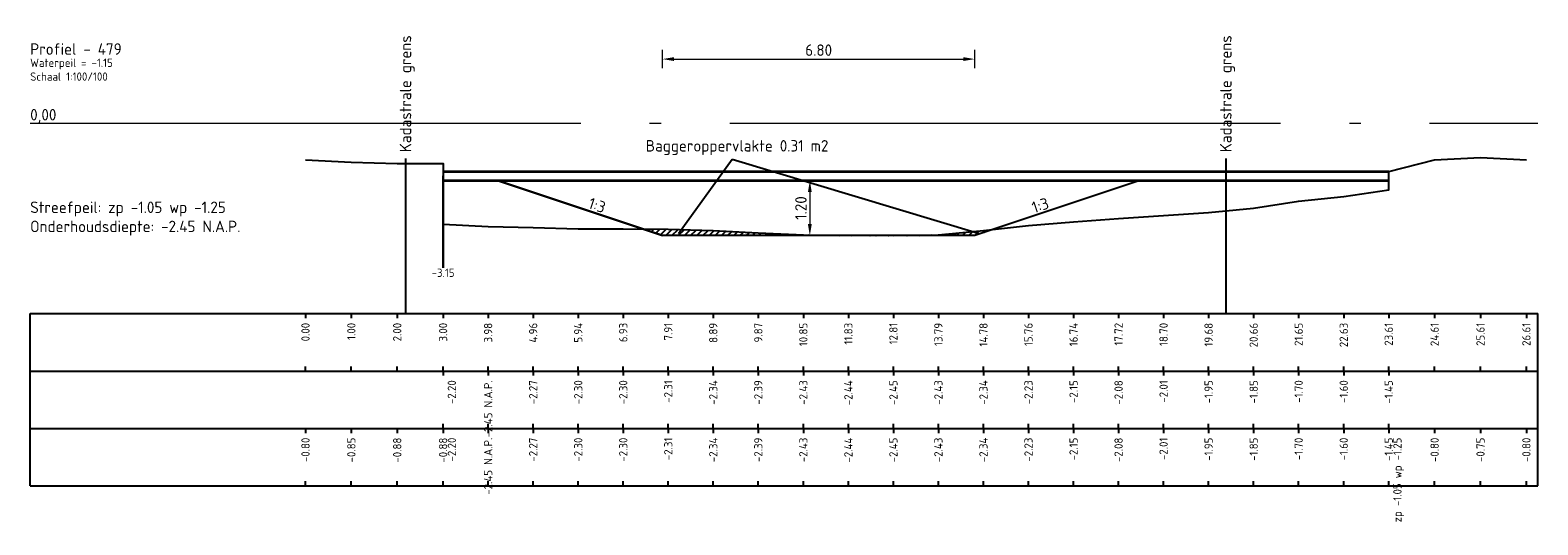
# Model space of a CAD drawing. Header units: metres. Extents: x 163463 to 198797, y 577287 to 592106.
# Tile 28 of 63: x 198475 to 198508, y 581590 to 581600. Entities that reach past the tile are written whole.
import ezdxf
from ezdxf.enums import TextEntityAlignment as Align

# ---------------------------------------------------------------- set-up
doc = ezdxf.new("R2010")
doc.units = ezdxf.units.M
doc.linetypes.add('AL-NAP_LIJN', pattern=[15.25, 12, -1.5, 0.25, -1.5])
for name, color, linetype in [('Afstandsbalk', 7, 'Continuous'), ('baggerarcering', 1, 'Continuous'), ('baggeroppervlak', 7, 'Continuous'), ('HardePeiling', 3, 'Continuous'), ('Kadastralegrens', 7, 'Continuous'), ('Legger', 2, 'Continuous'), ('Oever', 62, 'Continuous'), ('OppervlakBoven', 7, 'Continuous'), ('Teksten', 7, 'Continuous'), ('ZachtePeiling', 1, 'Continuous')]:
    doc.layers.add(name, color=color, linetype=linetype)
for name, color, linetype, lineweight in [('beschoeiing', 36, 'Continuous', 30), ('N-WA-WH-GRONDWATERLIJN-G', 150, 'AL-GRONDWATERLIJN', 35), ('X-XX-AL-NAP-G', 7, 'AL-NAP_LIJN', 18)]:
    doc.layers.add(name, color=color, linetype=linetype, lineweight=lineweight)
doc.styles.add('NLCS-ISO', font='NLCS-ISO.ttf')
doc.styles.add('NLCS-ISO-M100-T25', font='NLCS-ISO.ttf', dxfattribs={"height": 0.25})
doc.linetypes.add('AL-GRONDWATERLIJN', pattern='A,6,[32,NLCS.SHX,S=1,R=0,X=0,Y=0],6', length=12)
doc.dimstyles.new('NLCS-M100-T25-PIJL_l3_h1', dxfattribs={"dimscale": 0.1, "dimtxt": 0.25, "dimasz": 2.5, "dimexe": 2, "dimexo": 2, "dimgap": 0.7, "dimtad": 1, "dimzin": 0, "dimdsep": 46, "dimtxsty": 'NLCS-ISO-M100-T25', "dimcen": 2.5, "dimdle": 2, "dimclrd": 256, "dimclre": 256, "dimclrt": 256, "dimadec": 1, "dimazin": 0, "dimtfac": 1, "dimtofl": 0, "dimtmove": 1, "dimatfit": 0, "dimfxl": 2, "dimfxlon": 1, "dimtfill": 1, "dimtfillclr": 256, "dimtolj": 1, "dimtzin": 0, "dimlwd": 18, "dimlwe": 18, "dimarcsym": 0})
pattern_1 = [(45, (198480.875565, 581493.37979), (-0.06735192, 0.06735192), [])]

# ---------------------------------------------------------------- blocks, each defined once
blk = doc.blocks.new('*D576')
at = {"lineweight": 18, "transparency": 16777216}
for p, q in [((198491.868, 581597.13), (198491.668, 581597.13)), ((198491.868, 581596.88), (198491.868, 581596.18)), ((198491.868, 581595.93), (198491.668, 581595.93))]:
    blk.add_line(p, q, dxfattribs=at)
at = {"transparency": 16777216}
for points in [[(198491.826, 581596.88), (198491.909, 581596.88), (198491.868, 581597.13)], [(198491.826, 581596.18), (198491.909, 581596.18), (198491.868, 581595.93)]]:
    blk.add_solid(points, dxfattribs=at)
at = {"layer": 'Defpoints', "color": 0, "transparency": 16777216}
for p in [(198491.868, 581597.13), (198491.868, 581595.93), (198491.868, 581595.93)]:
    blk.add_point(p, dxfattribs=at)
at = {"transparency": 16777216, "insert": (198491.673, 581596.53), "char_height": 0.25, "attachment_point": 5, "rotation": 90, "style": 'NLCS-ISO-M100-T25', "bg_fill": 3, "box_fill_scale": 1.1, "bg_fill_color": 256, "bg_fill_true_color": 13158600, "bg_fill_transparency": 0}
blk.add_mtext('\\A1;1.20', dxfattribs=at)
blk = doc.blocks.new('*D614')
at = {"lineweight": 18, "transparency": 16777216}
for p, q in [((198488.66, 581599.575), (198488.66, 581599.975)), ((198495.46, 581599.575), (198495.46, 581599.975)), ((198488.91, 581599.775), (198495.21, 581599.775))]:
    blk.add_line(p, q, dxfattribs=at)
at = {"transparency": 16777216}
for points in [[(198488.91, 581599.817), (198488.91, 581599.733), (198488.66, 581599.775)], [(198495.21, 581599.817), (198495.21, 581599.733), (198495.46, 581599.775)]]:
    blk.add_solid(points, dxfattribs=at)
at = {"layer": 'Defpoints', "color": 0, "transparency": 16777216}
for p in [(198495.46, 581599.775), (198488.66, 581595.93), (198495.46, 581595.93)]:
    blk.add_point(p, dxfattribs=at)
at = {"transparency": 16777216, "insert": (198492.06, 581599.97), "char_height": 0.25, "attachment_point": 5, "style": 'NLCS-ISO-M100-T25', "bg_fill": 3, "box_fill_scale": 1.1, "bg_fill_color": 256, "bg_fill_true_color": 13158600, "bg_fill_transparency": 0}
blk.add_mtext('\\A1;6.80', dxfattribs=at)

msp = doc.modelspace()

# ---------------------------------------------------------------- hatches: boundary and pattern name
at = {"layer": 'baggerarcering'}
h = msp.add_hatch(dxfattribs=at)
h.set_pattern_fill('ANSI31', color=256, scale=0.03, style=0)
h.set_pattern_definition(pattern_1)
h.paths.add_polyline_path([(198488.223, 581596.075), (198488.66, 581595.93), (198493.689, 581595.93), (198491.726, 581595.95), (198490.745, 581595.99), (198489.763, 581596.04), (198488.782, 581596.07)])
h = msp.add_hatch(dxfattribs=at)
h.set_pattern_fill('ANSI31', color=256, scale=0.03, style=0)
h.set_pattern_definition(pattern_1)
h.paths.add_polyline_path([(198495.46, 581595.93), (198495.861, 581596.063), (198495.652, 581596.04), (198494.67, 581595.95), (198493.689, 581595.93)])

# ---------------------------------------------------------------- linework, layer by layer
at = {"layer": 'Afstandsbalk'}
for p, q in [((198474.876, 581594.23), (198507.734, 581594.23)), ((198474.876, 581590.48), (198474.876, 581594.23)), ((198480.876, 581594.23), (198480.876, 581594.13)), ((198481.875, 581594.23), (198481.875, 581594.13)), ((198482.875, 581594.23), (198482.875, 581594.13)), ((198483.875, 581594.23), (198483.875, 581594.13)), ((198484.857, 581594.23), (198484.857, 581594.13)), ((198485.838, 581594.23), (198485.838, 581594.13)), ((198486.82, 581594.23), (198486.82, 581594.13)), ((198487.801, 581594.23), (198487.801, 581594.13)), ((198488.782, 581594.23), (198488.782, 581594.13)), ((198489.763, 581594.23), (198489.763, 581594.13)), ((198490.745, 581594.23), (198490.745, 581594.13)), ((198491.726, 581594.23), (198491.726, 581594.13)), ((198492.708, 581594.23), (198492.708, 581594.13)), ((198493.689, 581594.23), (198493.689, 581594.13)), ((198494.67, 581594.23), (198494.67, 581594.13)), ((198495.652, 581594.23), (198495.652, 581594.13)), ((198496.633, 581594.23), (198496.633, 581594.13)), ((198497.615, 581594.23), (198497.615, 581594.13)), ((198498.596, 581594.23), (198498.596, 581594.13)), ((198499.577, 581594.23), (198499.577, 581594.13)), ((198500.558, 581594.23), (198500.558, 581594.13)), ((198501.54, 581594.23), (198501.54, 581594.13)), ((198502.521, 581594.23), (198502.521, 581594.13)), ((198503.503, 581594.23), (198503.503, 581594.13)), ((198504.484, 581594.23), (198504.484, 581594.13)), ((198505.484, 581594.23), (198505.484, 581594.13)), ((198506.484, 581594.23), (198506.484, 581594.13)), ((198507.484, 581594.23), (198507.484, 581594.13)), ((198507.734, 581590.48), (198507.734, 581594.23)), ((198474.876, 581592.98), (198507.734, 581592.98)), ((198480.876, 581592.98), (198480.876, 581593.08)), ((198481.875, 581592.98), (198481.875, 581593.08)), ((198482.875, 581592.98), (198482.875, 581593.08)), ((198483.875, 581592.98), (198483.875, 581593.08)), ((198483.875, 581592.98), (198483.875, 581592.88)), ((198484.857, 581592.98), (198484.857, 581593.08)), ((198484.857, 581592.98), (198484.857, 581592.88)), ((198485.838, 581592.98), (198485.838, 581593.08)), ((198485.838, 581592.98), (198485.838, 581592.88)), ((198486.82, 581592.98), (198486.82, 581593.08)), ((198486.82, 581592.98), (198486.82, 581592.88)), ((198487.801, 581592.98), (198487.801, 581593.08)), ((198487.801, 581592.98), (198487.801, 581592.88)), ((198488.782, 581592.98), (198488.782, 581593.08)), ((198488.782, 581592.98), (198488.782, 581592.88)), ((198489.763, 581592.98), (198489.763, 581593.08)), ((198489.763, 581592.98), (198489.763, 581592.88)), ((198490.745, 581592.98), (198490.745, 581593.08)), ((198490.745, 581592.98), (198490.745, 581592.88)), ((198491.726, 581592.98), (198491.726, 581593.08)), ((198491.726, 581592.98), (198491.726, 581592.88)), ((198492.708, 581592.98), (198492.708, 581593.08)), ((198492.708, 581592.98), (198492.708, 581592.88)), ((198493.689, 581592.98), (198493.689, 581593.08)), ((198493.689, 581592.98), (198493.689, 581592.88)), ((198494.67, 581592.98), (198494.67, 581593.08)), ((198494.67, 581592.98), (198494.67, 581592.88)), ((198495.652, 581592.98), (198495.652, 581593.08)), ((198495.652, 581592.98), (198495.652, 581592.88)), ((198496.633, 581592.98), (198496.633, 581593.08)), ((198496.633, 581592.98), (198496.633, 581592.88)), ((198497.615, 581592.98), (198497.615, 581593.08)), ((198497.615, 581592.98), (198497.615, 581592.88)), ((198498.596, 581592.98), (198498.596, 581593.08)), ((198498.596, 581592.98), (198498.596, 581592.88)), ((198499.577, 581592.98), (198499.577, 581593.08)), ((198499.577, 581592.98), (198499.577, 581592.88)), ((198500.558, 581592.98), (198500.558, 581593.08)), ((198500.558, 581592.98), (198500.558, 581592.88)), ((198501.54, 581592.98), (198501.54, 581593.08)), ((198501.54, 581592.98), (198501.54, 581592.88)), ((198502.521, 581592.98), (198502.521, 581593.08)), ((198502.521, 581592.98), (198502.521, 581592.88)), ((198503.503, 581592.98), (198503.503, 581593.08)), ((198503.503, 581592.98), (198503.503, 581592.88)), ((198504.484, 581592.98), (198504.484, 581593.08)), ((198504.484, 581592.98), (198504.484, 581592.88)), ((198505.484, 581592.98), (198505.484, 581593.08)), ((198506.484, 581592.98), (198506.484, 581593.08)), ((198507.484, 581592.98), (198507.484, 581593.08)), ((198474.876, 581591.73), (198507.734, 581591.73)), ((198480.876, 581591.73), (198480.876, 581591.63)), ((198481.875, 581591.73), (198481.875, 581591.63)), ((198482.875, 581591.73), (198482.875, 581591.63)), ((198483.875, 581591.73), (198483.875, 581591.83)), ((198483.875, 581591.73), (198483.875, 581591.63)), ((198483.875, 581591.73), (198483.875, 581591.63)), ((198484.857, 581591.73), (198484.857, 581591.83)), ((198484.857, 581591.73), (198484.857, 581591.63)), ((198485.838, 581591.73), (198485.838, 581591.83)), ((198485.838, 581591.73), (198485.838, 581591.63)), ((198486.82, 581591.73), (198486.82, 581591.83)), ((198486.82, 581591.73), (198486.82, 581591.63)), ((198487.801, 581591.73), (198487.801, 581591.83)), ((198487.801, 581591.73), (198487.801, 581591.63)), ((198488.782, 581591.73), (198488.782, 581591.83)), ((198488.782, 581591.73), (198488.782, 581591.63)), ((198489.763, 581591.73), (198489.763, 581591.83)), ((198489.763, 581591.73), (198489.763, 581591.63)), ((198490.745, 581591.73), (198490.745, 581591.83)), ((198490.745, 581591.73), (198490.745, 581591.63)), ((198491.726, 581591.73), (198491.726, 581591.83)), ((198491.726, 581591.73), (198491.726, 581591.63)), ((198492.708, 581591.73), (198492.708, 581591.83)), ((198492.708, 581591.73), (198492.708, 581591.63)), ((198493.689, 581591.73), (198493.689, 581591.83)), ((198493.689, 581591.73), (198493.689, 581591.63)), ((198494.67, 581591.73), (198494.67, 581591.83)), ((198494.67, 581591.73), (198494.67, 581591.63)), ((198495.652, 581591.73), (198495.652, 581591.83)), ((198495.652, 581591.73), (198495.652, 581591.63)), ((198496.633, 581591.73), (198496.633, 581591.83)), ((198496.633, 581591.73), (198496.633, 581591.63)), ((198497.615, 581591.73), (198497.615, 581591.83)), ((198497.615, 581591.73), (198497.615, 581591.63)), ((198498.596, 581591.73), (198498.596, 581591.83)), ((198498.596, 581591.73), (198498.596, 581591.63)), ((198499.577, 581591.73), (198499.577, 581591.83)), ((198499.577, 581591.73), (198499.577, 581591.63)), ((198500.558, 581591.73), (198500.558, 581591.83)), ((198500.558, 581591.73), (198500.558, 581591.63)), ((198501.54, 581591.73), (198501.54, 581591.83)), ((198501.54, 581591.73), (198501.54, 581591.63)), ((198502.521, 581591.73), (198502.521, 581591.83)), ((198502.521, 581591.73), (198502.521, 581591.63)), ((198503.503, 581591.73), (198503.503, 581591.83)), ((198503.503, 581591.73), (198503.503, 581591.63)), ((198504.484, 581591.73), (198504.484, 581591.83)), ((198504.484, 581591.73), (198504.484, 581591.63)), ((198504.484, 581591.73), (198504.484, 581591.63)), ((198505.484, 581591.73), (198505.484, 581591.63)), ((198506.484, 581591.73), (198506.484, 581591.63)), ((198507.484, 581591.73), (198507.484, 581591.63)), ((198474.876, 581590.48), (198507.734, 581590.48)), ((198480.876, 581590.48), (198480.876, 581590.58)), ((198481.875, 581590.48), (198481.875, 581590.58)), ((198482.875, 581590.48), (198482.875, 581590.58)), ((198483.875, 581590.48), (198483.875, 581590.58)), ((198483.875, 581590.48), (198483.875, 581590.58)), ((198484.857, 581590.48), (198484.857, 581590.58)), ((198485.838, 581590.48), (198485.838, 581590.58)), ((198486.82, 581590.48), (198486.82, 581590.58)), ((198487.801, 581590.48), (198487.801, 581590.58)), ((198488.782, 581590.48), (198488.782, 581590.58)), ((198489.763, 581590.48), (198489.763, 581590.58)), ((198490.745, 581590.48), (198490.745, 581590.58)), ((198491.726, 581590.48), (198491.726, 581590.58)), ((198492.708, 581590.48), (198492.708, 581590.58)), ((198493.689, 581590.48), (198493.689, 581590.58)), ((198494.67, 581590.48), (198494.67, 581590.58)), ((198495.652, 581590.48), (198495.652, 581590.58)), ((198496.633, 581590.48), (198496.633, 581590.58)), ((198497.615, 581590.48), (198497.615, 581590.58)), ((198498.596, 581590.48), (198498.596, 581590.58)), ((198499.577, 581590.48), (198499.577, 581590.58)), ((198500.558, 581590.48), (198500.558, 581590.58)), ((198501.54, 581590.48), (198501.54, 581590.58)), ((198502.521, 581590.48), (198502.521, 581590.58)), ((198503.503, 581590.48), (198503.503, 581590.58)), ((198504.484, 581590.48), (198504.484, 581590.58)), ((198504.484, 581590.48), (198504.484, 581590.58)), ((198505.484, 581590.48), (198505.484, 581590.58)), ((198506.484, 581590.48), (198506.484, 581590.58)), ((198507.484, 581590.48), (198507.484, 581590.58))]:
    msp.add_line(p, q, dxfattribs=at)
at = {"layer": 'baggeroppervlak'}
msp.add_line((198489.002, 581595.978), (198490.173, 581597.597), dxfattribs=at)
at = {"layer": 'beschoeiing'}
msp.add_line((198483.875, 581597.23), (198483.875, 581595.23), dxfattribs=at)
at = {"layer": 'HardePeiling'}
msp.add_lwpolyline([(198483.875, 581597.23), (198483.875, 581596.18), (198484.857, 581596.13), (198485.838, 581596.11), (198486.82, 581596.08), (198487.801, 581596.08), (198488.782, 581596.07), (198489.763, 581596.04), (198490.745, 581595.99), (198491.726, 581595.95), (198492.708, 581595.94), (198493.689, 581595.93), (198494.67, 581595.95), (198495.652, 581596.04), (198496.633, 581596.15), (198497.615, 581596.23), (198498.596, 581596.3), (198499.577, 581596.37), (198500.558, 581596.43), (198501.54, 581596.53), (198502.521, 581596.68), (198503.503, 581596.78), (198504.484, 581596.93), (198504.484, 581597.23)], dxfattribs=at)
at = {"layer": 'Kadastralegrens'}
for p, q in [((198483.056, 581597.609), (198483.056, 581594.23)), ((198500.934, 581597.609), (198500.934, 581594.23))]:
    msp.add_line(p, q, dxfattribs=at)
at = {"layer": 'N-WA-WH-GRONDWATERLIJN-G'}
for p, q in [((198483.875, 581597.33), (198504.484, 581597.33)), ((198483.875, 581597.13), (198504.484, 581597.13))]:
    msp.add_line(p, q, dxfattribs=at)
at = {"layer": 'Oever'}
for points in [[(198480.876, 581597.58), (198481.875, 581597.53), (198482.875, 581597.5), (198483.875, 581597.5), (198483.875, 581597.23)], [(198504.484, 581597.23), (198504.484, 581597.33), (198505.484, 581597.58), (198506.484, 581597.63), (198507.484, 581597.58)]]:
    msp.add_lwpolyline(points, dxfattribs=at)
at = {"layer": 'OppervlakBoven', "flags": 128}
msp.add_lwpolyline([(198490.173, 581597.597), (198495.539, 581595.981)], dxfattribs=at)
at = {"layer": 'X-XX-AL-NAP-G'}
msp.add_line((198474.876, 581598.38), (198507.734, 581598.38), dxfattribs=at)
at = {"layer": 'ZachtePeiling'}
msp.add_lwpolyline([(198483.875, 581597.23), (198483.875, 581596.18), (198484.857, 581596.13), (198485.838, 581596.11), (198486.82, 581596.08), (198487.801, 581596.08), (198488.782, 581596.07), (198489.763, 581596.04), (198490.745, 581595.99), (198491.726, 581595.95), (198492.708, 581595.94), (198493.689, 581595.93), (198494.67, 581595.95), (198495.652, 581596.04), (198496.633, 581596.15), (198497.615, 581596.23), (198498.596, 581596.3), (198499.577, 581596.37), (198500.558, 581596.43), (198501.54, 581596.53), (198502.521, 581596.68), (198503.503, 581596.78), (198504.484, 581596.93), (198504.484, 581597.23)], dxfattribs=at)

# ---------------------------------------------------------------- texts
at = {"layer": 'baggeroppervlak', "style": 'NLCS-ISO'}
msp.add_text('Baggeroppervlakte 0.31 m2', height=0.25, dxfattribs=at).set_placement((198490.282, 581597.686), align=Align.BOTTOM_CENTER)
at = {"layer": 'Teksten', "style": 'NLCS-ISO'}
for p in [(198483.056, 581597.746), (198500.934, 581597.746)]:
    msp.add_text('Kadastrale grens', height=0.25, rotation=90, dxfattribs=at).set_placement(p, align=Align.MIDDLE_LEFT)
for s, height, p in [('Profiel - 479    ', 0.25, (198474.876, 581599.994)), ('Waterpeil = -1.15', 0.18, (198474.876, 581599.694)), ('Schaal 1:100/100', 0.18, (198474.876, 581599.394))]:
    msp.add_text(s, height=height, dxfattribs=at).set_placement(p, align=Align.MIDDLE_LEFT)
msp.add_text('-3.15', height=0.18, dxfattribs=at).set_placement((198483.875, 581595.03), align=Align.CENTER)
for s, p in [('0.00', (198480.876, 581594.03)), ('1.00', (198481.875, 581594.03)), ('2.00', (198482.875, 581594.03)), ('3.00', (198483.875, 581594.03)), ('3.98', (198484.857, 581594.03)), ('4.96', (198485.838, 581594.03)), ('5.94', (198486.82, 581594.03)), ('6.93', (198487.801, 581594.03)), ('7.91', (198488.782, 581594.03)), ('8.89', (198489.763, 581594.03)), ('9.87', (198490.745, 581594.03)), ('10.85', (198491.726, 581594.03)), ('11.83', (198492.708, 581594.03)), ('12.81', (198493.689, 581594.03)), ('13.79', (198494.67, 581594.03)), ('14.78', (198495.652, 581594.03)), ('15.76', (198496.633, 581594.03)), ('16.74', (198497.615, 581594.03)), ('17.72', (198498.596, 581594.03)), ('18.70', (198499.577, 581594.03)), ('19.68', (198500.558, 581594.03)), ('20.66', (198501.54, 581594.03)), ('21.65', (198502.521, 581594.03)), ('22.63', (198503.503, 581594.03)), ('23.61', (198504.484, 581594.03)), ('24.61', (198505.484, 581594.03)), ('25.61', (198506.484, 581594.03)), ('26.61', (198507.484, 581594.03)), ('-2.20', (198484.065, 581592.78)), ('-2.45 N.A.P.', (198484.857, 581592.78)), ('-2.27', (198485.838, 581592.78)), ('-2.30', (198486.82, 581592.78)), ('-2.30', (198487.801, 581592.78)), ('-2.31', (198488.782, 581592.78)), ('-2.34', (198489.763, 581592.78)), ('-2.39', (198490.745, 581592.78)), ('-2.43', (198491.726, 581592.78)), ('-2.44', (198492.708, 581592.78)), ('-2.45', (198493.689, 581592.78)), ('-2.43', (198494.67, 581592.78)), ('-2.34', (198495.652, 581592.78)), ('-2.23', (198496.633, 581592.78)), ('-2.15', (198497.615, 581592.78)), ('-2.08', (198498.596, 581592.78)), ('-2.01', (198499.577, 581592.78)), ('-1.95', (198500.558, 581592.78)), ('-1.85', (198501.54, 581592.78)), ('-1.70', (198502.521, 581592.78)), ('-1.60', (198503.503, 581592.78)), ('-1.45', (198504.484, 581592.78)), ('-0.80', (198480.876, 581591.53)), ('-0.85', (198481.875, 581591.53)), ('-0.88', (198482.875, 581591.53)), ('-0.88', (198483.875, 581591.53)), ('-2.20', (198484.065, 581591.53)), ('-2.45 N.A.P.', (198484.857, 581591.53)), ('-2.27', (198485.838, 581591.53)), ('-2.30', (198486.82, 581591.53)), ('-2.30', (198487.801, 581591.53)), ('-2.31', (198488.782, 581591.53)), ('-2.34', (198489.763, 581591.53)), ('-2.39', (198490.745, 581591.53)), ('-2.43', (198491.726, 581591.53)), ('-2.44', (198492.708, 581591.53)), ('-2.45', (198493.689, 581591.53)), ('-2.43', (198494.67, 581591.53)), ('-2.34', (198495.652, 581591.53)), ('-2.23', (198496.633, 581591.53)), ('-2.15', (198497.615, 581591.53)), ('-2.08', (198498.596, 581591.53)), ('-2.01', (198499.577, 581591.53)), ('-1.95', (198500.558, 581591.53)), ('-1.85', (198501.54, 581591.53)), ('-1.70', (198502.521, 581591.53)), ('-1.60', (198503.503, 581591.53)), ('-1.45', (198504.484, 581591.53)), ('zp -1.05 wp -1.25', (198504.674, 581591.53)), ('-0.80', (198505.484, 581591.53)), ('-0.75', (198506.484, 581591.53)), ('-0.80', (198507.484, 581591.53))]:
    msp.add_text(s, height=0.18, rotation=90, dxfattribs=at).set_placement(p, align=Align.MIDDLE_RIGHT)
at = {"layer": 'Teksten', "char_height": 0.25, "width": 6.125, "attachment_point": 7, "style": 'NLCS-ISO'}
for s, insert in [('0,00 ', (198474.876, 581598.38)), ('Streefpeil: zp -1.05 wp -1.25 Onderhoudsdiepte: -2.45 N.A.P.', (198474.876, 581595.93))]:
    msp.add_mtext(s, dxfattribs=dict(at, insert=insert))

# ---------------------------------------------------------------- next in the draw order: dimensions: what is measured, and where the dimension line sits
dim = msp.add_aligned_dim(p1=(198491.868, 581597.13), p2=(198491.868, 581595.93), distance=0, dimstyle='NLCS-M100-T25-PIJL_l3_h1')
dim.commit()
dim.dimension.update_dxf_attribs({"geometry": '*D576', "text_midpoint": (198491.673, 581596.53)})

# ---------------------------------------------------------------- next in the draw order: linework, layer by layer
at = {"layer": 'Legger', "flags": 128}
msp.add_lwpolyline([(198499.06, 581597.13), (198495.46, 581595.93), (198488.66, 581595.93), (198485.06, 581597.13), (198488.66, 581595.93)], dxfattribs=at)

# ---------------------------------------------------------------- next in the draw order: texts
at = {"layer": 'baggeroppervlak', "char_height": 0.25, "width": 0.43481, "attachment_point": 8, "style": 'NLCS-ISO', "bg_fill": 3, "box_fill_scale": 1.1, "bg_fill_color": 256, "bg_fill_transparency": 0}
for insert, rotation in [((198487.192, 581596.472), 341.5651), ((198496.929, 581596.472), 18.4349)]:
    msp.add_mtext('1:3', dxfattribs=dict(at, insert=insert, rotation=rotation))

# ---------------------------------------------------------------- next in the draw order: dimensions: what is measured, and where the dimension line sits
dim = msp.add_linear_dim(base=(198495.46, 581599.775), p1=(198488.66, 581595.93), p2=(198495.46, 581595.93), dimstyle='NLCS-M100-T25-PIJL_l3_h1')
dim.commit()
dim.dimension.update_dxf_attribs({"geometry": '*D614', "text_midpoint": (198492.06, 581599.97)})

doc.saveas('drawing.dxf')
